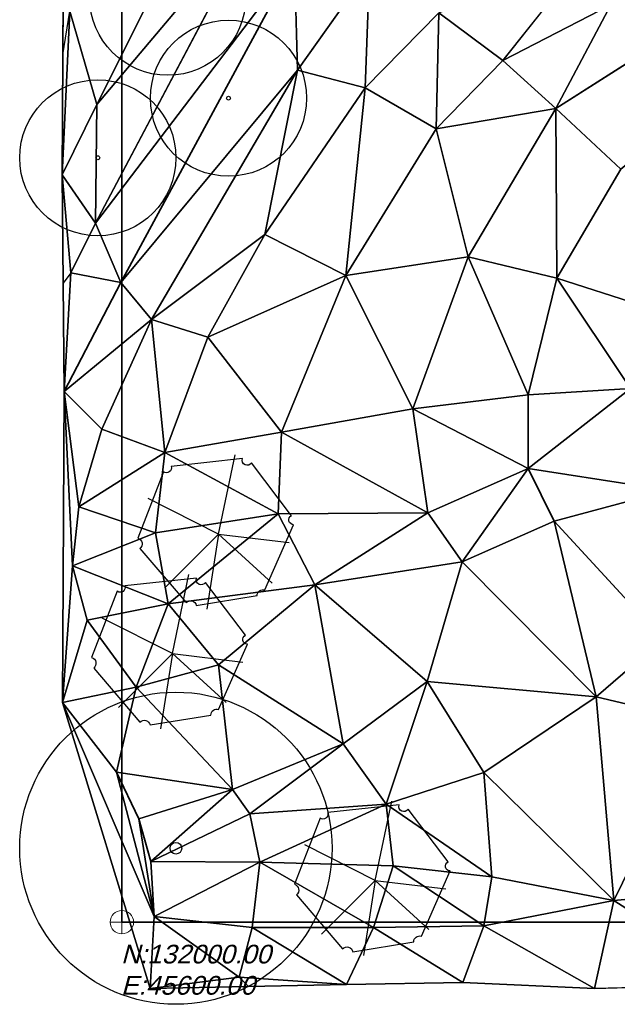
# Model space of a CAD drawing. Header units: feet. Extents: x 45583 to 45902, y 131989 to 132204.
# Tile 1 of 11: x 45587 to 45663, y 131989 to 132116. Entities that reach past the tile are written whole.
import ezdxf

# ---------------------------------------------------------------- set-up
doc = ezdxf.new("R2010")
doc.units = ezdxf.units.FT
doc.header["$MEASUREMENT"] = 0
for name, color, linetype, lineweight in [('C-Prop-E', 194, 'Continuous', 35), ('C-Srvy-Anno-E', 74, 'Continuous', 18), ('C-Topo-Majr-E', 34, 'Continuous', 35), ('C-Topo-Minr-E', 94, 'Continuous', 25), ('L-Plnt-Tree-E', 65, 'Continuous', 25)]:
    doc.layers.add(name, color=color, linetype=linetype, lineweight=lineweight)
doc.layers.add('C-TINN', color=182, linetype='Continuous')
doc.layers.add('C-TINN-BNDY', color=110, linetype='Continuous')
doc.styles.add('L60', font='simplex', dxfattribs={"oblique": 15, "height": 2.4})

# ---------------------------------------------------------------- blocks, each defined once
blk = doc.blocks.new('tree_large')
for radius in [20, 0.75]:
    blk.add_circle((0, 0), radius)
blk = doc.blocks.new('tree_md')
for radius in [10, 0.25]:
    blk.add_circle((0, 0), radius)
blk = doc.blocks.new('tree_evergreen')
for p, q in [((333.82, 95.83), (335.94, 105.97)), ((333.82, 95.83), (324.81, 100.38)), ((326.93, 88.94), (333.82, 95.83)), ((333.82, 95.83), (332.32, 86.19)), ((333.82, 95.83), (342.86, 94.74)), ((333.82, 95.83), (340.7, 89.55))]:
    blk.add_line(p, q)
blk.add_lwpolyline([(323.74, 93.97), (329.66, 87.07, -0.593052), (330.97, 86.69), (338.76, 87.96, -0.512092), (339.74, 88.67), (343.44, 97.04, -0.796562), (343.17, 98.19), (338.05, 104.96, -0.9044), (336.9, 105.5), (327.75, 104.51, -0.730097), (326.77, 103.82), (323.48, 95.33, -0.611466), (323.74, 93.97, 20.778034)], format="xyb")
blk = doc.blocks.new('reference point')
for points in [[(0, -1.5), (0, 1.5)], [(-1.5, 0), (1.5, 0)]]:
    blk.add_lwpolyline(points)
blk.add_circle((0, 0), 1.5)

msp = doc.modelspace()

# ---------------------------------------------------------------- linework, layer by layer
at = {"layer": 'C-Prop-E'}
for p, q in [((45600, 132000), (45600, 132186)), ((45888, 132000), (45600, 132000))]:
    msp.add_line(p, q, dxfattribs=at)
at = {"layer": 'C-TINN', "linetype": 'Continuous'}
for p, q in [((45609.98, 132131.17, 923), (45596.8, 132104.8, 923)), ((45596.8, 132104.8, 923), (45609.98, 132131.17, 923)), ((45617.85, 132129.74, 924), (45596.64, 132089.57, 924)), ((45596.64, 132089.57, 924), (45617.85, 132129.74, 924)), ((45596.8, 132104.8, 923), (45617.85, 132129.74, 924)), ((45617.85, 132129.74, 924), (45596.8, 132104.8, 923)), ((45592.52, 132126.58, 921), (45592.35, 132095.76, 923)), ((45648.8, 132110.45, 928), (45659.98, 132124.57, 927)), ((45659.98, 132124.57, 927), (45648.8, 132110.45, 928)), ((45622.12, 132123.17, 925), (45596.64, 132089.57, 924)), ((45596.64, 132089.57, 924), (45622.12, 132123.17, 925)), ((45622.12, 132123.17, 925), (45599.87, 132081.98, 925)), ((45599.87, 132081.98, 925), (45622.12, 132123.17, 925)), ((45622.5, 132109.21, 926), (45622.12, 132123.17, 925)), ((45622.12, 132123.17, 925), (45622.5, 132109.21, 926)), ((45622.5, 132109.21, 926), (45631.72, 132122.21, 926)), ((45631.72, 132122.21, 926), (45622.5, 132109.21, 926)), ((45631.16, 132106.91, 927), (45631.72, 132122.21, 926)), ((45631.72, 132122.21, 926), (45631.16, 132106.91, 927)), ((45648.8, 132110.45, 928), (45662.62, 132117.56, 928)), ((45662.62, 132117.56, 928), (45648.8, 132110.45, 928)), ((45655.58, 132104.28, 929), (45662.62, 132117.56, 928)), ((45662.62, 132117.56, 928), (45655.58, 132104.28, 929)), ((45592.35, 132095.76, 923), (45593.34, 132116.77, 922)), ((45593.34, 132116.77, 922), (45592.35, 132095.76, 923)), ((45596.8, 132104.8, 923), (45593.34, 132116.77, 922)), ((45593.34, 132116.77, 922), (45596.8, 132104.8, 923)), ((45631.16, 132106.91, 927), (45640.58, 132116.52, 927)), ((45640.58, 132116.52, 927), (45631.16, 132106.91, 927)), ((45640.24, 132101.67, 928), (45640.58, 132116.52, 927)), ((45640.58, 132116.52, 927), (45640.24, 132101.67, 928)), ((45640.58, 132116.52, 927), (45648.8, 132110.45, 928)), ((45648.8, 132110.45, 928), (45640.58, 132116.52, 927)), ((45667.11, 132111.61, 929), (45655.58, 132104.28, 929)), ((45655.58, 132104.28, 929), (45667.11, 132111.61, 929)), ((45640.24, 132101.67, 928), (45648.8, 132110.45, 928)), ((45648.8, 132110.45, 928), (45640.24, 132101.67, 928)), ((45655.58, 132104.28, 929), (45648.8, 132110.45, 928)), ((45648.8, 132110.45, 928), (45655.58, 132104.28, 929)), ((45622.5, 132109.21, 926), (45599.87, 132081.98, 925)), ((45599.87, 132081.98, 925), (45622.5, 132109.21, 926)), ((45622.5, 132109.21, 926), (45603.81, 132077.25, 926)), ((45603.81, 132077.25, 926), (45622.5, 132109.21, 926)), ((45618.33, 132088.13, 927), (45622.5, 132109.21, 926)), ((45622.5, 132109.21, 926), (45618.33, 132088.13, 927)), ((45622.5, 132109.21, 926), (45631.16, 132106.91, 927)), ((45631.16, 132106.91, 927), (45622.5, 132109.21, 926)), ((45618.33, 132088.13, 927), (45631.16, 132106.91, 927)), ((45631.16, 132106.91, 927), (45618.33, 132088.13, 927)), ((45628.7, 132082.89, 928), (45631.16, 132106.91, 927)), ((45631.16, 132106.91, 927), (45628.7, 132082.89, 928)), ((45631.16, 132106.91, 927), (45640.24, 132101.67, 928)), ((45640.24, 132101.67, 928), (45631.16, 132106.91, 927)), ((45596.8, 132104.8, 923), (45592.35, 132095.76, 923)), ((45592.35, 132095.76, 923), (45596.8, 132104.8, 923)), ((45596.8, 132104.8, 923), (45596.64, 132089.57, 924)), ((45596.64, 132089.57, 924), (45596.8, 132104.8, 923)), ((45640.24, 132101.67, 928), (45655.58, 132104.28, 929)), ((45655.58, 132104.28, 929), (45640.24, 132101.67, 928)), ((45655.58, 132104.28, 929), (45644.34, 132085.26, 929)), ((45644.34, 132085.26, 929), (45655.58, 132104.28, 929)), ((45655.71, 132082.54, 930), (45655.58, 132104.28, 929)), ((45663.89, 132096.49, 930), (45655.58, 132104.28, 929)), ((45655.58, 132104.28, 929), (45655.71, 132082.54, 930)), ((45655.58, 132104.28, 929), (45663.89, 132096.49, 930)), ((45628.7, 132082.89, 928), (45640.24, 132101.67, 928)), ((45640.24, 132101.67, 928), (45628.7, 132082.89, 928)), ((45644.34, 132085.26, 929), (45640.24, 132101.67, 928)), ((45640.24, 132101.67, 928), (45644.34, 132085.26, 929)), ((45593.47, 132083.23, 924), (45592.35, 132095.76, 923)), ((45592.35, 132095.76, 923), (45592.59, 132068, 925)), ((45596.64, 132089.57, 924), (45592.35, 132095.76, 923)), ((45592.35, 132095.76, 923), (45593.47, 132083.23, 924)), ((45592.35, 132095.76, 923), (45596.64, 132089.57, 924)), ((45663.89, 132096.49, 930), (45655.71, 132082.54, 930)), ((45655.71, 132082.54, 930), (45663.89, 132096.49, 930)), ((45596.64, 132089.57, 924), (45593.47, 132083.23, 924)), ((45593.47, 132083.23, 924), (45596.64, 132089.57, 924)), ((45599.87, 132081.98, 925), (45596.64, 132089.57, 924)), ((45596.64, 132089.57, 924), (45599.87, 132081.98, 925)), ((45603.81, 132077.25, 926), (45618.33, 132088.13, 927)), ((45618.33, 132088.13, 927), (45603.81, 132077.25, 926)), ((45611.01, 132074.98, 927), (45618.33, 132088.13, 927)), ((45618.33, 132088.13, 927), (45611.01, 132074.98, 927)), ((45628.7, 132082.89, 928), (45618.33, 132088.13, 927)), ((45618.33, 132088.13, 927), (45628.7, 132082.89, 928)), ((45628.7, 132082.89, 928), (45644.34, 132085.26, 929)), ((45644.34, 132085.26, 929), (45628.7, 132082.89, 928)), ((45644.34, 132085.26, 929), (45637.29, 132065.79, 929)), ((45637.29, 132065.79, 929), (45644.34, 132085.26, 929)), ((45652.06, 132067.6, 930), (45644.34, 132085.26, 929)), ((45655.71, 132082.54, 930), (45644.34, 132085.26, 929)), ((45644.34, 132085.26, 929), (45652.06, 132067.6, 930)), ((45644.34, 132085.26, 929), (45655.71, 132082.54, 930)), ((45592.59, 132068, 925), (45593.47, 132083.23, 924)), ((45593.47, 132083.23, 924), (45592.59, 132068, 925)), ((45599.87, 132081.98, 925), (45593.47, 132083.23, 924)), ((45593.47, 132083.23, 924), (45599.87, 132081.98, 925)), ((45599.87, 132081.98, 925), (45592.59, 132068, 925)), ((45592.59, 132068, 925), (45599.87, 132081.98, 925)), ((45603.81, 132077.25, 926), (45599.87, 132081.98, 925)), ((45599.87, 132081.98, 925), (45603.81, 132077.25, 926)), ((45611.01, 132074.98, 927), (45628.7, 132082.89, 928)), ((45628.7, 132082.89, 928), (45611.01, 132074.98, 927)), ((45620.44, 132062.78, 928), (45628.7, 132082.89, 928)), ((45628.7, 132082.89, 928), (45620.44, 132062.78, 928)), ((45637.29, 132065.79, 929), (45628.7, 132082.89, 928)), ((45628.7, 132082.89, 928), (45637.29, 132065.79, 929)), ((45655.71, 132082.54, 930), (45652.06, 132067.6, 930)), ((45652.06, 132067.6, 930), (45655.71, 132082.54, 930)), ((45666.99, 132078.89, 931), (45655.71, 132082.54, 930)), ((45655.71, 132082.54, 930), (45665.17, 132068.41, 931)), ((45655.71, 132082.54, 930), (45666.99, 132078.89, 931)), ((45665.17, 132068.41, 931), (45655.71, 132082.54, 930)), ((45603.81, 132077.25, 926), (45592.59, 132068, 925)), ((45592.59, 132068, 925), (45603.81, 132077.25, 926)), ((45597.42, 132063.2, 926), (45603.81, 132077.25, 926)), ((45603.81, 132077.25, 926), (45597.42, 132063.2, 926)), ((45605.49, 132060.19, 927), (45603.81, 132077.25, 926)), ((45603.81, 132077.25, 926), (45611.01, 132074.98, 927)), ((45603.81, 132077.25, 926), (45605.49, 132060.19, 927)), ((45611.01, 132074.98, 927), (45603.81, 132077.25, 926)), ((45605.49, 132060.19, 927), (45611.01, 132074.98, 927)), ((45611.01, 132074.98, 927), (45605.49, 132060.19, 927)), ((45620.44, 132062.78, 928), (45611.01, 132074.98, 927)), ((45611.01, 132074.98, 927), (45620.44, 132062.78, 928)), ((45592.59, 132068, 925), (45592.38, 132028.15, 925)), ((45593.68, 132045.66, 926), (45592.59, 132068, 925)), ((45594.47, 132053.22, 926), (45592.59, 132068, 925)), ((45592.59, 132068, 925), (45593.68, 132045.66, 926)), ((45597.42, 132063.2, 926), (45592.59, 132068, 925)), ((45592.59, 132068, 925), (45594.47, 132053.22, 926)), ((45592.59, 132068, 925), (45597.42, 132063.2, 926)), ((45665.17, 132068.41, 931), (45652.06, 132058.15, 930)), ((45665.17, 132068.41, 931), (45652.06, 132067.6, 930)), ((45652.06, 132058.15, 930), (45665.17, 132068.41, 931)), ((45652.06, 132067.6, 930), (45665.17, 132068.41, 931)), ((45652.06, 132067.6, 930), (45637.29, 132065.79, 929)), ((45637.29, 132065.79, 929), (45652.06, 132067.6, 930)), ((45652.06, 132067.6, 930), (45652.06, 132058.15, 930)), ((45652.06, 132058.15, 930), (45652.06, 132067.6, 930)), ((45620.44, 132062.78, 928), (45637.29, 132065.79, 929)), ((45637.29, 132065.79, 929), (45620.44, 132062.78, 928)), ((45652.06, 132058.15, 930), (45637.29, 132065.79, 929)), ((45637.29, 132065.79, 929), (45639.19, 132052.47, 929)), ((45637.29, 132065.79, 929), (45652.06, 132058.15, 930)), ((45639.19, 132052.47, 929), (45637.29, 132065.79, 929)), ((45594.47, 132053.22, 926), (45597.42, 132063.2, 926)), ((45597.42, 132063.2, 926), (45594.47, 132053.22, 926)), ((45605.49, 132060.19, 927), (45597.42, 132063.2, 926)), ((45597.42, 132063.2, 926), (45605.49, 132060.19, 927)), ((45605.49, 132060.19, 927), (45620.44, 132062.78, 928)), ((45620.44, 132062.78, 928), (45605.49, 132060.19, 927)), ((45620.01, 132052.35, 928), (45620.44, 132062.78, 928)), ((45620.44, 132062.78, 928), (45620.01, 132052.35, 928)), ((45639.19, 132052.47, 929), (45620.44, 132062.78, 928)), ((45620.44, 132062.78, 928), (45639.19, 132052.47, 929)), ((45594.47, 132053.22, 926), (45605.49, 132060.19, 927)), ((45605.49, 132060.19, 927), (45594.47, 132053.22, 926)), ((45604.29, 132049.9, 927), (45605.49, 132060.19, 927)), ((45605.49, 132060.19, 927), (45604.29, 132049.9, 927)), ((45620.01, 132052.35, 928), (45605.49, 132060.19, 927)), ((45605.49, 132060.19, 927), (45620.01, 132052.35, 928)), ((45652.06, 132058.15, 930), (45639.19, 132052.47, 929)), ((45639.19, 132052.47, 929), (45652.06, 132058.15, 930)), ((45652.06, 132058.15, 930), (45643.58, 132046.18, 929)), ((45643.58, 132046.18, 929), (45652.06, 132058.15, 930)), ((45652.06, 132058.15, 930), (45669.93, 132055.33, 931)), ((45669.93, 132055.33, 931), (45652.06, 132058.15, 930)), ((45652.06, 132058.15, 930), (45655.37, 132051.37, 930)), ((45655.37, 132051.37, 930), (45652.06, 132058.15, 930)), ((45669.93, 132055.33, 931), (45655.37, 132051.37, 930)), ((45655.37, 132051.37, 930), (45669.93, 132055.33, 931)), ((45593.68, 132045.66, 926), (45594.47, 132053.22, 926)), ((45594.47, 132053.22, 926), (45593.68, 132045.66, 926)), ((45604.29, 132049.9, 927), (45594.47, 132053.22, 926)), ((45594.47, 132053.22, 926), (45604.29, 132049.9, 927)), ((45620.01, 132052.35, 928), (45604.29, 132049.9, 927)), ((45604.29, 132049.9, 927), (45620.01, 132052.35, 928)), ((45605.94, 132040.81, 927), (45620.01, 132052.35, 928)), ((45620.01, 132052.35, 928), (45605.94, 132040.81, 927)), ((45639.19, 132052.47, 929), (45620.01, 132052.35, 928)), ((45620.01, 132052.35, 928), (45639.19, 132052.47, 929)), ((45624.71, 132043.24, 928), (45620.01, 132052.35, 928)), ((45620.01, 132052.35, 928), (45624.71, 132043.24, 928)), ((45624.71, 132043.24, 928), (45639.19, 132052.47, 929)), ((45639.19, 132052.47, 929), (45624.71, 132043.24, 928)), ((45639.19, 132052.47, 929), (45643.58, 132046.18, 929)), ((45643.58, 132046.18, 929), (45639.19, 132052.47, 929)), ((45655.37, 132051.37, 930), (45643.58, 132046.18, 929)), ((45643.58, 132046.18, 929), (45655.37, 132051.37, 930)), ((45655.37, 132051.37, 930), (45669.28, 132036.26, 930)), ((45669.28, 132036.26, 930), (45655.37, 132051.37, 930)), ((45655.37, 132051.37, 930), (45660.75, 132028.86, 929)), ((45660.75, 132028.86, 929), (45655.37, 132051.37, 930)), ((45593.68, 132045.66, 926), (45604.29, 132049.9, 927)), ((45604.29, 132049.9, 927), (45593.68, 132045.66, 926)), ((45605.94, 132040.81, 927), (45604.29, 132049.9, 927)), ((45604.29, 132049.9, 927), (45605.94, 132040.81, 927)), ((45593.68, 132045.66, 926), (45592.38, 132028.15, 925)), ((45592.38, 132028.15, 925), (45593.68, 132045.66, 926)), ((45595.55, 132038.68, 926), (45593.68, 132045.66, 926)), ((45605.94, 132040.81, 927), (45593.68, 132045.66, 926)), ((45593.68, 132045.66, 926), (45595.55, 132038.68, 926)), ((45593.68, 132045.66, 926), (45605.94, 132040.81, 927)), ((45643.58, 132046.18, 929), (45624.71, 132043.24, 928)), ((45624.71, 132043.24, 928), (45643.58, 132046.18, 929)), ((45639.1, 132030.83, 928), (45643.58, 132046.18, 929)), ((45643.58, 132046.18, 929), (45639.1, 132030.83, 928)), ((45643.58, 132046.18, 929), (45660.75, 132028.86, 929)), ((45660.75, 132028.86, 929), (45643.58, 132046.18, 929)), ((45624.71, 132043.24, 928), (45605.94, 132040.81, 927)), ((45605.94, 132040.81, 927), (45624.71, 132043.24, 928)), ((45624.71, 132043.24, 928), (45612.36, 132032.99, 927)), ((45612.36, 132032.99, 927), (45624.71, 132043.24, 928)), ((45628.33, 132022.86, 927), (45624.71, 132043.24, 928)), ((45639.1, 132030.83, 928), (45624.71, 132043.24, 928)), ((45624.71, 132043.24, 928), (45628.33, 132022.86, 927)), ((45624.71, 132043.24, 928), (45639.1, 132030.83, 928)), ((45605.94, 132040.81, 927), (45595.55, 132038.68, 926)), ((45595.55, 132038.68, 926), (45605.94, 132040.81, 927)), ((45601.84, 132030.13, 926), (45605.94, 132040.81, 927)), ((45605.94, 132040.81, 927), (45601.84, 132030.13, 926)), ((45612.36, 132032.99, 927), (45605.94, 132040.81, 927)), ((45605.94, 132040.81, 927), (45612.36, 132032.99, 927)), ((45595.55, 132038.68, 926), (45592.38, 132028.15, 925)), ((45592.38, 132028.15, 925), (45595.55, 132038.68, 926)), ((45601.84, 132030.13, 926), (45595.55, 132038.68, 926)), ((45595.55, 132038.68, 926), (45601.84, 132030.13, 926)), ((45669.28, 132036.26, 930), (45660.75, 132028.86, 929)), ((45660.75, 132028.86, 929), (45669.28, 132036.26, 930)), ((45612.36, 132032.99, 927), (45601.84, 132030.13, 926)), ((45601.84, 132030.13, 926), (45612.36, 132032.99, 927)), ((45614.15, 132017.01, 926), (45612.36, 132032.99, 927)), ((45628.33, 132022.86, 927), (45612.36, 132032.99, 927)), ((45612.36, 132032.99, 927), (45614.15, 132017.01, 926)), ((45612.36, 132032.99, 927), (45628.33, 132022.86, 927)), ((45601.84, 132030.13, 926), (45592.38, 132028.15, 925)), ((45592.38, 132028.15, 925), (45601.84, 132030.13, 926)), ((45601.84, 132030.13, 926), (45599.32, 132019.22, 925)), ((45599.32, 132019.22, 925), (45601.84, 132030.13, 926)), ((45614.15, 132017.01, 926), (45601.84, 132030.13, 926)), ((45601.84, 132030.13, 926), (45614.15, 132017.01, 926)), ((45639.1, 132030.83, 928), (45628.33, 132022.86, 927)), ((45628.33, 132022.86, 927), (45639.1, 132030.83, 928)), ((45633.85, 132015.11, 927), (45639.1, 132030.83, 928)), ((45639.1, 132030.83, 928), (45633.85, 132015.11, 927)), ((45646.37, 132019.16, 928), (45639.1, 132030.83, 928)), ((45660.75, 132028.86, 929), (45639.1, 132030.83, 928)), ((45639.1, 132030.83, 928), (45646.37, 132019.16, 928)), ((45639.1, 132030.83, 928), (45660.75, 132028.86, 929)), ((45646.37, 132019.16, 928), (45660.75, 132028.86, 929)), ((45660.75, 132028.86, 929), (45646.37, 132019.16, 928)), ((45674.15, 132025.67, 930), (45660.75, 132028.86, 929)), ((45660.75, 132028.86, 929), (45663.03, 132002.76, 929)), ((45660.75, 132028.86, 929), (45674.15, 132025.67, 930)), ((45663.03, 132002.76, 929), (45660.75, 132028.86, 929)), ((45592.38, 132028.15, 925), (45599.32, 132019.22, 925)), ((45604.15, 132000.74, 925), (45592.38, 132028.15, 925)), ((45592.38, 132028.15, 925), (45603.63, 131991.5, 925)), ((45599.32, 132019.22, 925), (45592.38, 132028.15, 925)), ((45592.38, 132028.15, 925), (45604.15, 132000.74, 925)), ((45674.15, 132025.67, 930), (45663.03, 132002.76, 929)), ((45663.03, 132002.76, 929), (45674.15, 132025.67, 930)), ((45628.33, 132022.86, 927), (45614.15, 132017.01, 926)), ((45614.15, 132017.01, 926), (45628.33, 132022.86, 927)), ((45616.41, 132013.86, 926), (45628.33, 132022.86, 927)), ((45628.33, 132022.86, 927), (45616.41, 132013.86, 926)), ((45633.85, 132015.11, 927), (45628.33, 132022.86, 927)), ((45628.33, 132022.86, 927), (45633.85, 132015.11, 927)), ((45614.15, 132017.01, 926), (45599.32, 132019.22, 925)), ((45599.32, 132019.22, 925), (45602.16, 132013.24, 925)), ((45599.32, 132019.22, 925), (45614.15, 132017.01, 926)), ((45604.15, 132000.74, 925), (45599.32, 132019.22, 925)), ((45602.16, 132013.24, 925), (45599.32, 132019.22, 925)), ((45599.32, 132019.22, 925), (45604.15, 132000.74, 925)), ((45633.85, 132015.11, 927), (45646.37, 132019.16, 928)), ((45646.37, 132019.16, 928), (45633.85, 132015.11, 927)), ((45647.37, 132005.79, 928), (45646.37, 132019.16, 928)), ((45663.03, 132002.76, 929), (45646.37, 132019.16, 928)), ((45646.37, 132019.16, 928), (45647.37, 132005.79, 928)), ((45646.37, 132019.16, 928), (45663.03, 132002.76, 929)), ((45614.15, 132017.01, 926), (45602.16, 132013.24, 925)), ((45602.16, 132013.24, 925), (45614.15, 132017.01, 926)), ((45614.15, 132017.01, 926), (45603.73, 132007.78, 925)), ((45603.73, 132007.78, 925), (45614.15, 132017.01, 926)), ((45616.41, 132013.86, 926), (45614.15, 132017.01, 926)), ((45614.15, 132017.01, 926), (45616.41, 132013.86, 926)), ((45633.85, 132015.11, 927), (45616.41, 132013.86, 926)), ((45616.41, 132013.86, 926), (45633.85, 132015.11, 927)), ((45617.69, 132007.67, 926), (45633.85, 132015.11, 927)), ((45633.85, 132015.11, 927), (45617.69, 132007.67, 926)), ((45634.75, 132007.21, 927), (45633.85, 132015.11, 927)), ((45647.37, 132005.79, 928), (45633.85, 132015.11, 927)), ((45633.85, 132015.11, 927), (45634.75, 132007.21, 927)), ((45633.85, 132015.11, 927), (45647.37, 132005.79, 928)), ((45616.41, 132013.86, 926), (45603.73, 132007.78, 925)), ((45603.73, 132007.78, 925), (45616.41, 132013.86, 926)), ((45617.69, 132007.67, 926), (45616.41, 132013.86, 926)), ((45616.41, 132013.86, 926), (45617.69, 132007.67, 926)), ((45602.16, 132013.24, 925), (45603.73, 132007.78, 925)), ((45604.15, 132000.74, 925), (45602.16, 132013.24, 925)), ((45603.73, 132007.78, 925), (45602.16, 132013.24, 925)), ((45602.16, 132013.24, 925), (45604.15, 132000.74, 925)), ((45617.69, 132007.67, 926), (45603.73, 132007.78, 925)), ((45603.73, 132007.78, 925), (45604.15, 132000.74, 925)), ((45603.73, 132007.78, 925), (45617.69, 132007.67, 926)), ((45604.15, 132000.74, 925), (45603.73, 132007.78, 925)), ((45617.69, 132007.67, 926), (45604.15, 132000.74, 925)), ((45604.15, 132000.74, 925), (45617.69, 132007.67, 926)), ((45616.71, 131999.32, 926), (45617.69, 132007.67, 926)), ((45617.69, 132007.67, 926), (45616.71, 131999.32, 926)), ((45632.21, 131999.3, 927), (45617.69, 132007.67, 926)), ((45617.69, 132007.67, 926), (45634.75, 132007.21, 927)), ((45617.69, 132007.67, 926), (45632.21, 131999.3, 927)), ((45634.75, 132007.21, 927), (45617.69, 132007.67, 926)), ((45632.21, 131999.3, 927), (45634.75, 132007.21, 927)), ((45634.75, 132007.21, 927), (45632.21, 131999.3, 927)), ((45646.37, 131999.52, 928), (45634.75, 132007.21, 927)), ((45634.75, 132007.21, 927), (45647.37, 132005.79, 928)), ((45634.75, 132007.21, 927), (45646.37, 131999.52, 928)), ((45647.37, 132005.79, 928), (45634.75, 132007.21, 927)), ((45646.37, 131999.52, 928), (45647.37, 132005.79, 928)), ((45647.37, 132005.79, 928), (45646.37, 131999.52, 928)), ((45663.03, 132002.76, 929), (45647.37, 132005.79, 928)), ((45647.37, 132005.79, 928), (45663.03, 132002.76, 929)), ((45677.28, 132004.13, 930), (45663.03, 132002.76, 929)), ((45663.03, 132002.76, 929), (45677.28, 132004.13, 930)), ((45646.37, 131999.52, 928), (45663.03, 132002.76, 929)), ((45663.03, 132002.76, 929), (45646.37, 131999.52, 928)), ((45663.03, 132002.76, 929), (45660.53, 131991.51, 929)), ((45660.53, 131991.51, 929), (45663.03, 132002.76, 929)), ((45679.71, 131991.97, 930), (45663.03, 132002.76, 929)), ((45663.03, 132002.76, 929), (45679.71, 131991.97, 930)), ((45604.15, 132000.74, 925), (45603.63, 131991.5, 925)), ((45603.63, 131991.5, 925), (45604.15, 132000.74, 925)), ((45615.03, 131992.93, 926), (45604.15, 132000.74, 925)), ((45616.71, 131999.32, 926), (45604.15, 132000.74, 925)), ((45604.15, 132000.74, 925), (45615.03, 131992.93, 926)), ((45604.15, 132000.74, 925), (45616.71, 131999.32, 926)), ((45615.03, 131992.93, 926), (45616.71, 131999.32, 926)), ((45616.71, 131999.32, 926), (45615.03, 131992.93, 926)), ((45628.78, 131992, 927), (45616.71, 131999.32, 926)), ((45616.71, 131999.32, 926), (45632.21, 131999.3, 927)), ((45616.71, 131999.32, 926), (45628.78, 131992, 927)), ((45632.21, 131999.3, 927), (45616.71, 131999.32, 926)), ((45628.78, 131992, 927), (45632.21, 131999.3, 927)), ((45632.21, 131999.3, 927), (45628.78, 131992, 927)), ((45632.21, 131999.3, 927), (45646.37, 131999.52, 928)), ((45646.37, 131999.52, 928), (45632.21, 131999.3, 927)), ((45643.66, 131992.27, 928), (45632.21, 131999.3, 927)), ((45632.21, 131999.3, 927), (45643.66, 131992.27, 928)), ((45643.66, 131992.27, 928), (45646.37, 131999.52, 928)), ((45646.37, 131999.52, 928), (45643.66, 131992.27, 928)), ((45660.53, 131991.51, 929), (45646.37, 131999.52, 928)), ((45646.37, 131999.52, 928), (45660.53, 131991.51, 929)), ((45603.63, 131991.5, 925), (45615.03, 131992.93, 926)), ((45615.03, 131992.93, 926), (45603.63, 131991.5, 925)), ((45615.03, 131992.93, 926), (45628.78, 131992, 927)), ((45628.78, 131992, 927), (45615.03, 131992.93, 926)), ((45628.78, 131992, 927), (45643.66, 131992.27, 928)), ((45643.66, 131992.27, 928), (45660.53, 131991.51, 929)), ((45603.63, 131991.5, 925), (45628.78, 131992, 927)), ((45660.53, 131991.51, 929), (45679.71, 131991.97, 930))]:
    msp.add_line(p, q, dxfattribs=at)
at = {"layer": 'C-TINN-BNDY', "linetype": 'Continuous'}
msp.add_polyline3d([(45738.05, 131991.34, 930), (45679.71, 131991.97, 930), (45660.53, 131991.51, 929), (45643.66, 131992.27, 928), (45628.78, 131992, 927), (45603.63, 131991.5, 925), (45592.38, 132028.15, 925), (45592.59, 132068, 925), (45592.35, 132095.76, 923), (45592.52, 132126.58, 921), (45593.06, 132147.04, 919), (45592.57, 132171.1, 919), (45592.32, 132181.97, 920), (45602.82, 132195.92, 920), (45617.8, 132195.95, 920), (45637.69, 132195.14, 922), (45649.05, 132195.19, 923), (45659.04, 132195.08, 924), (45679.99, 132195.95, 927), (45702.85, 132195.28, 930), (45720.52, 132194.75, 932), (45732.2, 132194.92, 933), (45782.66, 132195.02, 937)], dxfattribs=at)
at = {"layer": 'C-Topo-Majr-E'}
for points, elevation in [([(45592.59, 132068), (45599.87, 132081.98), (45622.12, 132123.17), (45633.01, 132135.77), (45645.94, 132145.38), (45649.25, 132154.83), (45651.15, 132165.6), (45656.04, 132175.37), (45663.29, 132186.4), (45666.13, 132194.6)], 925), ([(45679.71, 131991.97), (45677.28, 132004.13), (45674.15, 132025.67), (45669.28, 132036.26), (45655.37, 132051.37), (45652.06, 132058.15), (45652.06, 132067.6), (45655.71, 132082.54), (45663.89, 132096.49), (45673.11, 132104.13), (45695.2, 132114.4), (45722.5, 132129.16), (45728.42, 132135.46), (45729.29, 132146.23), (45727.2, 132159.8), (45720.94, 132164.66), (45702.33, 132171.12), (45698.68, 132177.89), (45700.07, 132190.07), (45702.85, 132195.28)], 930), ([(45603.63, 131991.5), (45604.15, 132000.74), (45603.73, 132007.78), (45602.16, 132013.24), (45599.32, 132019.22), (45592.38, 132028.15)], 925)]:
    msp.add_lwpolyline(points, dxfattribs=dict(at, elevation=elevation))
at = {"layer": 'C-Topo-Majr-E', "linetype": 'Continuous', "elevation": 930}
msp.add_lwpolyline([(45702.85, 132195.28), (45700.07, 132190.07), (45698.68, 132177.89), (45702.33, 132171.12), (45720.94, 132164.66), (45727.2, 132159.8), (45729.29, 132146.23), (45728.42, 132135.46), (45722.5, 132129.16), (45695.2, 132114.4), (45673.11, 132104.13), (45663.89, 132096.49), (45655.71, 132082.54), (45652.06, 132067.6), (45652.06, 132058.15), (45655.37, 132051.37), (45669.28, 132036.26), (45674.15, 132025.67), (45677.28, 132004.13), (45679.71, 131991.97)], dxfattribs=at)
at = {"layer": 'C-Topo-Minr-E'}
for points, elevation in [([(45628.78, 131992), (45632.21, 131999.3), (45634.75, 132007.21), (45633.85, 132015.11), (45628.33, 132022.86), (45612.36, 132032.99), (45605.94, 132040.81), (45604.29, 132049.9), (45605.49, 132060.19), (45611.01, 132074.98), (45618.33, 132088.13), (45631.16, 132106.91), (45640.58, 132116.52), (45659.98, 132124.57), (45678.65, 132130.56), (45684.32, 132135.63), (45685.52, 132142.93), (45682.08, 132148), (45674.02, 132154.86), (45666.11, 132163.11), (45665.81, 132168.48), (45669.99, 132178.06), (45675.66, 132187.3), (45679.99, 132195.95)], 927), ([(45592.35, 132095.76), (45596.8, 132104.8), (45609.98, 132131.17), (45614.75, 132139.26), (45627.13, 132155.65), (45635.55, 132167.38), (45642.86, 132179.28), (45647.14, 132189.32), (45649.05, 132195.19)], 923), ([(45659.04, 132195.08), (45656.67, 132188.78), (45652.41, 132179.95), (45645.63, 132169.08), (45640.26, 132159.32), (45635.37, 132151.44), (45626.38, 132141.52), (45617.85, 132129.74), (45596.64, 132089.57), (45593.47, 132083.23)], 924), ([(45615.03, 131992.93), (45616.71, 131999.32), (45617.69, 132007.67), (45616.41, 132013.86), (45614.15, 132017.01), (45601.84, 132030.13), (45595.55, 132038.68), (45593.68, 132045.66), (45594.47, 132053.22), (45597.42, 132063.2), (45603.81, 132077.25), (45622.5, 132109.21), (45631.72, 132122.21), (45640.83, 132129.13), (45658.48, 132134.81), (45666.2, 132138.38), (45667.09, 132143.12), (45664.22, 132148.86), (45656.69, 132159.88), (45656.4, 132165.12), (45659.57, 132171.39), (45668.98, 132186.52), (45672.44, 132195.13)], 926), ([(45643.66, 131992.27), (45646.37, 131999.52), (45647.37, 132005.79), (45646.37, 132019.16), (45639.1, 132030.83), (45624.71, 132043.24), (45620.01, 132052.35), (45620.44, 132062.78), (45628.7, 132082.89), (45640.24, 132101.67), (45648.8, 132110.45), (45662.62, 132117.56), (45682.02, 132124), (45694.41, 132132.97), (45698.83, 132138.94), (45698.97, 132145.06), (45693.56, 132149.9), (45681.87, 132157.3), (45676.17, 132163.56), (45674.89, 132170.98), (45679.31, 132180.7), (45685.01, 132191.37), (45687.15, 132195.35)], 928), ([(45695.22, 132195.18), (45687.03, 132179.58), (45685.41, 132169.64), (45687.83, 132164.61), (45694.08, 132160.9), (45707.03, 132156.53), (45713.7, 132151.38), (45714.65, 132144.35), (45712.75, 132135.36), (45704.94, 132127.74), (45693.12, 132121.47), (45667.11, 132111.61), (45655.58, 132104.28), (45644.34, 132085.26), (45637.29, 132065.79), (45639.19, 132052.47), (45643.58, 132046.18), (45660.75, 132028.86), (45663.03, 132002.76), (45660.53, 131991.51)], 929)]:
    msp.add_lwpolyline(points, dxfattribs=dict(at, elevation=elevation))
at = {"layer": 'C-Topo-Minr-E', "linetype": 'Continuous'}
for points, elevation in [([(45592.44, 132111.17), (45593.34, 132116.77), (45602.47, 132132.25), (45611.6, 132147.06), (45622.69, 132160.09), (45630.36, 132173.45), (45635.9, 132186.99), (45637.69, 132195.14)], 922), ([(45659.04, 132195.08), (45656.67, 132188.78), (45652.41, 132179.95), (45645.63, 132169.08), (45640.26, 132159.32), (45635.37, 132151.44), (45626.38, 132141.52), (45617.85, 132129.74), (45596.64, 132089.57), (45593.47, 132083.23), (45592.47, 132081.88)], 924), ([(45631.72, 132122.21), (45622.5, 132109.21), (45603.81, 132077.25), (45597.42, 132063.2), (45594.47, 132053.22), (45593.68, 132045.66), (45595.55, 132038.68), (45601.84, 132030.13), (45614.15, 132017.01), (45616.41, 132013.86), (45617.69, 132007.67), (45616.71, 131999.32), (45615.03, 131992.93), (45616.2, 131991.75)], 926), ([(45662.62, 132117.56), (45648.8, 132110.45), (45640.24, 132101.67), (45628.7, 132082.89), (45620.44, 132062.78), (45620.01, 132052.35), (45624.71, 132043.24), (45639.1, 132030.83), (45646.37, 132019.16), (45647.37, 132005.79), (45646.37, 131999.52), (45643.66, 131992.27)], 928)]:
    msp.add_lwpolyline(points, dxfattribs=dict(at, elevation=elevation))

# ---------------------------------------------------------------- block references
at = {"layer": 'C-Srvy-Anno-E'}
msp.add_blockref('reference point', (45600, 132000), dxfattribs=at)
at = {"layer": 'L-Plnt-Tree-E'}
for name, p in [('tree_md', (45605.87, 132118.53)), ('tree_md', (45613.66, 132105.6)), ('tree_md', (45596.92, 132097.96)), ('tree_evergreen', (45278.56, 131953.9)), ('tree_evergreen', (45272.65, 131938.58)), ('tree_large', (45606.92, 132009.47)), ('tree_evergreen', (45298.62, 131909.52))]:
    msp.add_blockref(name, p, dxfattribs=at)

# ---------------------------------------------------------------- texts
at = {"layer": 'C-Srvy-Anno-E', "insert": (45599.89, 131997.1), "char_height": 2.4, "attachment_point": 1, "style": 'L60'}
msp.add_mtext_dynamic_manual_height_columns('{\\f@Arial Unicode MS|b0|i0|c0|p34;N:132000.00 E:45600.00\\P }', width=16.0909, gutter_width=12, heights=[0], dxfattribs=at)

doc.saveas('drawing.dxf')
